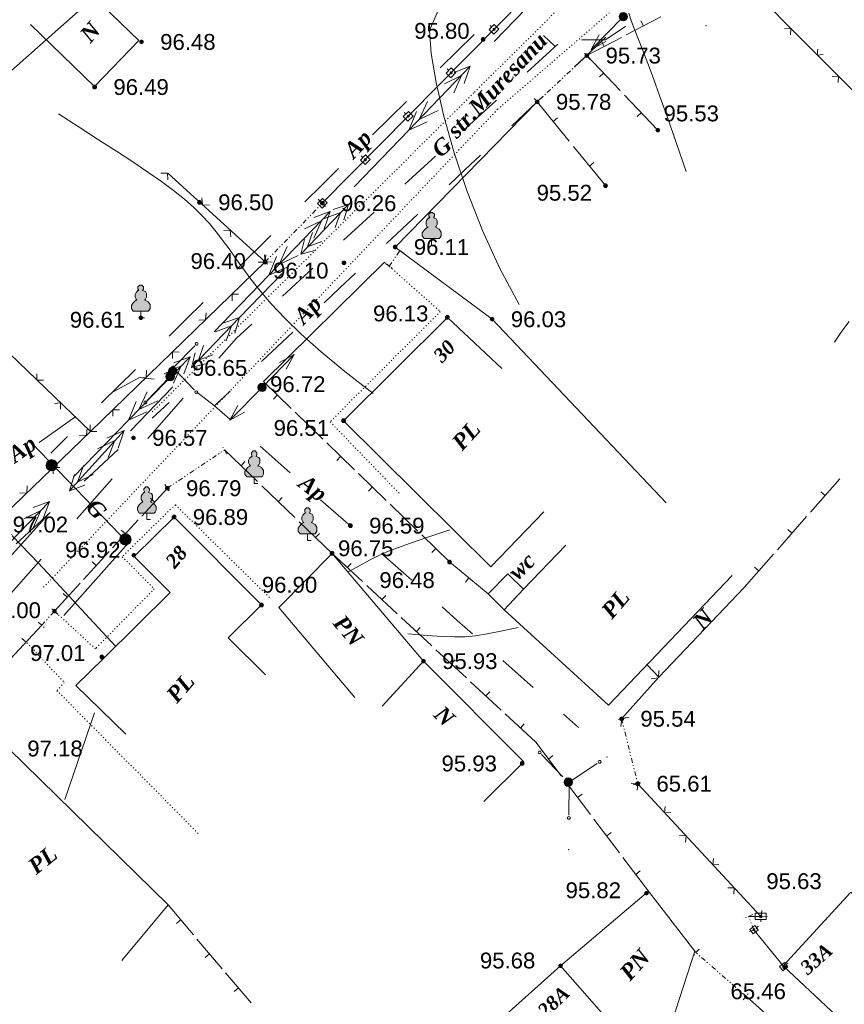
# Model space of a CAD drawing. Header units: millimetres. Extents: x 9396 to 25236, y 15106 to 31102.
# Tile 37 of 256: x 10038 to 10126, y 16152 to 16257. Entities that reach past the tile are written whole.
import ezdxf
from ezdxf.enums import TextEntityAlignment as Align

# ---------------------------------------------------------------- set-up
doc = ezdxf.new("R2010")
doc.units = ezdxf.units.MM
for name, pattern in [('DIVIDE', [1.25, 0.5, -0.25, 0, -0.25, 0, -0.25]), ('DOT', [0.25, 0, -0.25]), ('HIDDEN', [0.375, 0.25, -0.125])]:
    doc.linetypes.add(name, pattern=pattern)
for name, color, linetype, lineweight, true_color in [('1001010', 7, 'Continuous', 9, 0x000000), ('10010110', 7, 'Continuous', 20, 0xa25100), ('1060000', 7, 'Continuous', 9, 0x000000), ('1070000', 7, 'DOT', 9, 0x000000), ('2030012', 7, 'Continuous', 9, 0x000000), ('21100200', 7, 'HIDDEN', 0, 0x800080), ('3000105', 7, 'DIVIDE', 9, 0x000000), ('3000113', 7, 'Continuous', 9, 0x000000), ('3000130', 7, 'Continuous', 9, 0x000000), ('3000210', 7, 'Continuous', 9, 0x000000), ('3000220', 7, 'Continuous', 9, 0x000000), ('3000260', 7, 'Continuous', 9, 0x000000), ('4000210', 7, 'Continuous', 9, 0x000000), ('5010210', 7, 'Continuous', 20, 0x008000), ('6011210', 1, 'Continuous', 9, 0xff0000), ('6011300', 1, 'Continuous', 20, 0xff0000), ('8010110', 7, 'Continuous', 20, 0x0080ff), ('8010120', 7, 'Continuous', 20, 0x0080ff), ('8010200', 7, 'Continuous', 9, 0x000000), ('9010110', 7, 'Continuous', 9, 0x000000)]:
    doc.layers.add(name, color=color, linetype=linetype, lineweight=lineweight, true_color=true_color)
doc.layers.add('text', color=7, linetype='Continuous', lineweight=15)
doc.styles.add('10', font='timesbi.ttf', dxfattribs={"height": 0.001481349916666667})
doc.styles.add('2', font='timesbi.ttf', dxfattribs={"height": 0.001692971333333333})
doc.styles.add('3', font='timesbi.ttf', dxfattribs={"height": 0.001692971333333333})
doc.styles.add('9', font='timesbi.ttf', dxfattribs={"height": 0.001692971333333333})
doc.styles.add('F2', font='arial.ttf', dxfattribs={"height": 0.001692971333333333})

# ---------------------------------------------------------------- blocks, each defined once
blk = doc.blocks.new('SYMBOL21100200')
at = {"true_color": 0x800080}
h = blk.add_hatch(color=216, dxfattribs=at)
edge = h.paths.add_edge_path()
edge.add_arc((0, 0), 0.1, 0, 360)
at = {"color": 216, "linetype": 'Continuous', "lineweight": 0, "true_color": 0x800080}
blk.add_circle((0, 0), 0.1, dxfattribs=at)
blk = doc.blocks.new('SYMBOL4000210')
at = {"true_color": 0xffffff}
blk.add_hatch(color=7, dxfattribs=at).paths.add_polyline_path([(0.05, 1.75), (-0.05, 1.75), (-0.15, 1.65), (-0.15, 1.55), (-0.1, 1.45), (-0.15, 1.45), (-0.25, 1.35), (-0.3, 1.25), (-0.3, 1.1), (-0.25, 1), (-0.2, 0.95), (-0.3, 0.9), (-0.35, 0.85), (-0.4, 0.8), (-0.5, 0.65), (-0.5, 0.5), (-0.4, 0.35), (-0.3, 0.35), (-0.1, 0.35), (0, 0.35), (0.15, 0.35), (0.4, 0.35), (0.45, 0.4), (0.5, 0.5), (0.5, 0.7), (0.4, 0.85), (0.2, 0.95), (0.25, 1), (0.3, 1.1), (0.3, 1.3), (0.25, 1.4), (0.1, 1.45), (0.15, 1.55), (0.15, 1.65)])
at = {"color": 18, "linetype": 'Continuous', "lineweight": 0, "true_color": 0x000000, "flags": 128}
blk.add_lwpolyline([(0.05, 1.75), (-0.05, 1.75), (-0.15, 1.65), (-0.15, 1.55), (-0.1, 1.45), (-0.15, 1.45), (-0.25, 1.35), (-0.3, 1.25), (-0.3, 1.1), (-0.25, 1), (-0.2, 0.95), (-0.3, 0.9), (-0.35, 0.85), (-0.4, 0.8), (-0.5, 0.65), (-0.5, 0.5), (-0.4, 0.35), (-0.3, 0.35), (-0.1, 0.35), (0, 0.35), (0.15, 0.35), (0.4, 0.35), (0.45, 0.4), (0.5, 0.5), (0.5, 0.7), (0.4, 0.85), (0.2, 0.95), (0.25, 1), (0.3, 1.1), (0.3, 1.3), (0.25, 1.4), (0.1, 1.45), (0.15, 1.55), (0.15, 1.65), (0.05, 1.75)], close=True, dxfattribs=at)
blk.add_lwpolyline([(0, 0.35), (0, 0), (0.2, 0)], dxfattribs=at)
blk = doc.blocks.new('SYMBOL2030012')
at = {"true_color": 0xffffff}
h = blk.add_hatch(color=7, dxfattribs=at)
edge = h.paths.add_edge_path()
edge.add_arc((0, 0), 0.225, 0, 360)
at = {"true_color": 0x000000}
h = blk.add_hatch(color=18, dxfattribs=at)
edge = h.paths.add_edge_path()
edge.add_arc((0, 0), 0.05, 0, 360)
at = {"color": 18, "linetype": 'Continuous', "lineweight": 0, "true_color": 0x000000}
for radius in [0.225, 0.05]:
    blk.add_circle((0, 0), radius, dxfattribs=at)
blk = doc.blocks.new('SYMBOL8010200')
at = {"true_color": 0x000000}
h = blk.add_hatch(color=18, dxfattribs=at)
edge = h.paths.add_edge_path()
edge.add_arc((0, 0), 0.3, 0, 360)
at = {"color": 18, "linetype": 'Continuous', "lineweight": 0, "true_color": 0x000000}
blk.add_circle((0, 0), 0.3, dxfattribs=at)

msp = doc.modelspace()

# ---------------------------------------------------------------- linework, layer by layer
at = {"layer": '1001010', "color": 253}
for p, q in [((10039.34558686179, 16256.36696481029, 13.59878397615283), (10046.1872119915, 16249.7612577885, 13.59878397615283)), ((10088.53798898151, 16198.41745991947), (10094.19289335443, 16204.30004716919)), ((10114.33768898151, 16197.48203991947), (10101.09799098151, 16183.61745991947)), ((10088.25798898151, 16195.53745991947), (10089.96684298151, 16193.82339991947)), ((10092.01646498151, 16196.04373991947), (10089.96684298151, 16193.82339991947)), ((10065.87798098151, 16194.05745991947, 118.2775), (10074.0067587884, 16184.45317536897)), ((10101.09799098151, 16183.61745991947), (10089.96684298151, 16193.82339991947)), ((10081.33797898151, 16188.33745991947), (10076.93619298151, 16183.52117991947)), ((10092.05797898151, 16177.57745991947), (10081.33797898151, 16188.33745991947)), ((10044.18918298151, 16185.74829991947), (10049.54788498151, 16180.53675991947)), ((10092.05797898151, 16177.57745991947), (10087.78411898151, 16173.31817991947)), ((10054.05797698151, 16162.27745991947), (10049.10872298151, 16156.33749991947)), ((10095.99797098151, 16155.77745991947), (10075.23798698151, 16137.25745991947)), ((10095.99797098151, 16155.77745991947), (10105.71797698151, 16144.73745991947))]:
    msp.add_line(p, q, dxfattribs=at)
for points in [[(10046.1872119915, 16249.7612577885, 13.59878397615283), (10050.93689071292, 16254.68056789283, 0), (10044.09526558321, 16261.28627491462, 0)], [(10089.71887898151, 16219.59851991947, 0), (10083.89797098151, 16225.07745991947, 0), (10072.81797298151, 16214.03745991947, 0), (10088.53798898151, 16198.41745991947, 0)], [(10064.45121698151, 16186.85639991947, 0), (10060.49114698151, 16190.81325991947, 0), (10064.03797698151, 16194.33745991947, 0), (10054.69797498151, 16203.73745991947, 0), (10050.45137098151, 16199.51407991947, 0), (10054.27620098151, 16195.68805991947, 0), (10047.19112098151, 16188.63747991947, 0), (10044.18918298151, 16185.74829991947, 0)], [(10096.56773271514, 16200.73778812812, 0), (10092.01646498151, 16196.04373991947, 0), (10090.36490298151, 16197.67307991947, 0), (10088.25798898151, 16195.53745991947, 0)], [(10081.33797898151, 16188.33745991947, 0), (10071.57797498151, 16199.85745991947, 0), (10065.87797698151, 16194.05745991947, 0)], [(10092.01646498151, 16196.04373991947, 0), (10090.36490298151, 16197.67307991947, 0), (10088.25798898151, 16195.53745991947, 0)], [(10115.61908698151, 16196.21787991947, 0), (10106.50333698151, 16186.61349991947, 0), (10105.24652498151, 16187.93641991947, 0)], [(10054.05797698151, 16162.27745991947, 0), (10037.01799098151, 16178.99745991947, 0), (10025.85797698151, 16167.55745991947, 0), (10033.75955698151, 16159.86887991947, 0)], [(10131.15797898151, 16145.07745991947, 0), (10119.77797098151, 16155.75745991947, 0), (10126.99799098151, 16163.65745991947, 0), (10130.41510298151, 16160.65125991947, 0), (10135.09797098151, 16165.95745991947, 0), (10143.54506698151, 16158.20385991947, 0)], [(10110.45797898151, 16157.17745991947, 0), (10105.39797898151, 16163.73745991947, 0), (10095.99797098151, 16155.77745991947, 0)], [(10105.71797698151, 16144.73745991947, 0), (10107.93303536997, 16149.84837325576, 0), (10110.33684650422, 16157.3345012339, 0)]]:
    msp.add_polyline3d(points, dxfattribs=at)
at = {"layer": '10010110'}
msp.add_line((10081.97790698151, 16255.73803991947), (10084.65982298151, 16261.91919991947), dxfattribs=at)
for points in [[(10109.39655298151, 16240.67963991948, 0), (10108.33782762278, 16243.78006562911, 0), (10107.41209873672, 16246.43394559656, 0), (10106.60657535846, 16248.69145907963, 0), (10105.90846652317, 16250.60278533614, 0), (10105.30498126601, 16252.2181036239, 0), (10104.78332862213, 16253.58759320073, 0), (10104.33071762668, 16254.76143332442, 0), (10103.93435731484, 16255.78980325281, 0), (10103.58320081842, 16256.71873270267, 0), (10103.27317765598, 16257.57765322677, 0)], [(10081.97790698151, 16255.73803991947, 0), (10082.18486277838, 16253.27425027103, 0), (10082.70784073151, 16250.17808148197, 0), (10083.53062368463, 16246.59478628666, 0), (10084.63699448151, 16242.66961741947, 0), (10086.01073596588, 16238.54782761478, 0), (10087.63563098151, 16234.37466960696, 0), (10089.49546237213, 16230.2953961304, 0), (10091.5740129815, 16226.45525991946, 0)], [(10075.96278698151, 16216.92571991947, 0), (10072.94606610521, 16219.28018876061, 0), (10070.40650647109, 16221.39627439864, 0), (10068.28799082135, 16223.29608550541, 0), (10066.53440189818, 16225.00173075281, 0), (10065.08962244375, 16226.5353188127, 0), (10063.89753520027, 16227.91895835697, 0), (10062.90202290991, 16229.17475805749, 0), (10062.04696831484, 16230.32482658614, 0), (10061.28068421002, 16231.39000222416, 0), (10060.5692036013, 16232.38604169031, 0), (10059.88298954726, 16233.3274313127, 0), (10059.19250510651, 16234.22865741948, 0), (10058.46821333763, 16235.10420633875, 0), (10057.68057729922, 16235.96856439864, 0), (10056.80006004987, 16236.83621792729, 0), (10055.79712464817, 16237.72165325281, 0), (10054.64719720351, 16238.63866779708, 0), (10053.34555602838, 16239.59830335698, 0), (10051.89244248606, 16240.61091282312, 0), (10050.28809793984, 16241.68684908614, 0), (10048.53276375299, 16242.83646503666, 0), (10046.6266812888, 16244.07011356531, 0), (10044.57009191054, 16245.3981475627, 0), (10042.3632369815, 16246.83091991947, 0)], [(10126.8304782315, 16224.62773296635, 0), (10126.05735407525, 16223.61282662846, 0), (10125.2700029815, 16222.41853991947, 0)], [(10048.44383898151, 16189.92673991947, 0), (10045.2392884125, 16193.39986767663, 0), (10042.52535967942, 16196.32456510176, 0), (10040.23462099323, 16198.77268092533, 0), (10038.29964056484, 16200.8160638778, 0), (10036.6529866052, 16202.52656268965, 0)], [(10084.16364298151, 16202.36939991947, 0), (10081.79834303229, 16201.57879984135, 0), (10079.97566088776, 16200.95883554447, 0), (10078.5684681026, 16200.4567684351, 0), (10077.44963623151, 16200.01985991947, 0), (10076.49203682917, 16199.59537140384, 0), (10075.56854145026, 16199.13056429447, 0), (10074.55202164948, 16198.57269999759, 0), (10073.31534898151, 16197.86903991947, 0)], [(10091.4787912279, 16191.91695621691, 0), (10089.61892715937, 16191.52603683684, 0), (10088.14541467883, 16191.23865426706, 0), (10086.91980828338, 16191.04702472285, 0), (10085.80366247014, 16190.94336441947, 0), (10084.65853173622, 16190.91988957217, 0), (10083.34597057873, 16190.96881639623, 0), (10081.72753349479, 16191.08236110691, 0), (10079.66477498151, 16191.25273991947, 0)]]:
    msp.add_polyline3d(points, dxfattribs=at)
at = {"layer": '1060000', "color": 253}
msp.add_line((10046.19839498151, 16182.79573991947), (10043.02329098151, 16173.53557991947), dxfattribs=at)
at = {"layer": '1070000', "color": 253}
for p, q in [((10052.37444332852, 16214.96856548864), (10086.81063679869, 16249.15878614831)), ((10089.27008098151, 16247.31829991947), (10040.70904110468, 16196.18272294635)), ((10047.37691498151, 16179.94205991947), (10057.42283098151, 16169.74241991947))]:
    msp.add_line(p, q, dxfattribs=at)
for points in [[(10086.81063679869, 16249.15878614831, 0), (10116.00391000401, 16278.1435359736, 0), (10117.21589984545, 16284.35498391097, 0), (10115.39791508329, 16290.1119356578, 0)], [(10089.27008098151, 16247.31829991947, 0), (10095.0520467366, 16252.31325809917, 0), (10103.73251285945, 16259.81218962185, 0), (10110.01685460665, 16263.67379942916, 0)], [(10077.19333298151, 16230.98353991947, 0), (10083.14642298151, 16225.69185991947, 0), (10071.37249298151, 16213.91791991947, 0), (10078.78083898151, 16206.24499991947, 0)], [(10064.89021698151, 16195.13249991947, 0), (10054.83604498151, 16205.05437991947, 0), (10049.14750098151, 16199.49811991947, 0), (10052.58708098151, 16196.05853991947, 0), (10046.30325098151, 16189.65065991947, 0), (10041.91797898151, 16193.67745991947, 0)], [(10038.98161498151, 16190.29127991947, 0), (10042.97478298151, 16186.05189991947, 0), (10042.17785698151, 16185.17905991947, 0), (10047.37691498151, 16179.94205991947, 0)]]:
    msp.add_polyline3d(points, dxfattribs=at)
at = {"layer": '3000105', "color": 253}
for p, q in [((10093.49798698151, 16248.11745991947), (10098.79799098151, 16253.05745991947)), ((10099.13890401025, 16252.69170275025), (10098.38889534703, 16253.49636852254)), ((10093.15707395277, 16248.48321708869), (10093.90708261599, 16247.6785513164)), ((10064.43799298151, 16230.99745991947), (10070.53798298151, 16237.27745991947)), ((10070.8966392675, 16236.92908416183), (10070.10759543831, 16237.69551082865)), ((10077.6919230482, 16230.54034502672), (10078.82885433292, 16232.21677512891)), ((10079.24266632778, 16231.93613366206), (10078.3322799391, 16232.55354488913)), ((10064.07933669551, 16231.34583567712), (10064.8683805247, 16230.5794090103)), ((10077.27811105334, 16230.82098649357), (10078.18849744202, 16230.2035752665)), ((10053.97798298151, 16206.81745991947), (10060.09798498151, 16210.91745991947)), ((10060.37627412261, 16210.50206233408), (10059.76403801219, 16211.41593702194)), ((10053.69969384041, 16207.23285750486), (10054.31192995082, 16206.318982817)), ((10042.29073272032, 16193.34421128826), (10041.47067449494, 16194.07735827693)), ((10040.56509698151, 16192.16419991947), (10041.91797898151, 16193.67745991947)), ((10040.1923432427, 16192.49744855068), (10041.01240146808, 16191.76430156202)), ((10103.00330626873, 16182.29773930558), (10101.93560823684, 16182.03312465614)), ((10102.51798898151, 16182.17745991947), (10104.23797498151, 16175.23745991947)), ((10103.75265769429, 16175.11718053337), (10104.82035572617, 16175.3817951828)), ((10116.54152713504, 16161.24488141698), (10115.52172999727, 16160.83255412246)), ((10116.65675498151, 16159.62599991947), (10116.07798298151, 16161.05745991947)), ((10116.19321082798, 16159.43857842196), (10117.21300796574, 16159.85090571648)), ((10110.78603306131, 16157.55479335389), (10110.06431408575, 16156.72465979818)), ((10115.81799098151, 16152.51745991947), (10110.45797898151, 16157.17745991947)), ((10115.48993690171, 16152.14012648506), (10116.21165587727, 16152.97026004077))]:
    msp.add_line(p, q, dxfattribs=at)
at = {"layer": '3000113', "color": 253}
for p, q in [((10093.49798698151, 16248.11745991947), (10078.31798698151, 16232.59745991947)), ((10077.19333298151, 16230.98353991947), (10064.23798498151, 16218.21745991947))]:
    msp.add_line(p, q, dxfattribs=at)
at = {"layer": '3000130', "color": 253}
for p, q in [((10070.53798298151, 16237.27745991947), (10093.47797698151, 16260.51745991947)), ((10088.46088953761, 16256.28672905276), (10088.63088953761, 16256.10672905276)), ((10083.87088953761, 16251.63672905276), (10084.05088953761, 16251.46672905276)), ((10079.28088953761, 16246.98672905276), (10079.46088953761, 16246.81672905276)), ((10074.70088953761, 16242.34672905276), (10074.87088953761, 16242.16672905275)), ((10070.11088953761, 16237.69672905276), (10070.29088953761, 16237.52672905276)), ((10117.37798898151, 16161.05745991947), (10116.07798298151, 16161.05745991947)), ((10117.38088953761, 16160.45672905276), (10117.38088953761, 16160.70672905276)), ((10116.65675498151, 16159.62599991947), (10119.77797098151, 16155.75745991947)), ((10117.12088953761, 16160.00672905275), (10116.93088953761, 16159.84672905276)), ((10120.30088953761, 16156.06672905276), (10120.11088953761, 16155.90672905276))]:
    msp.add_line(p, q, dxfattribs=at)
for points in [[(10088.86088953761, 16255.34672905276, 0), (10089.40088953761, 16255.88672905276, 0), (10088.90088953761, 16256.37672905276, 0), (10088.37088953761, 16255.83672905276, 0), (10088.86088953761, 16255.34672905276, 0)], [(10088.88088953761, 16255.75672905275, 0), (10088.93088953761, 16255.77672905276, 0), (10088.97088953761, 16255.80672905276, 0), (10088.99088953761, 16255.86672905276, 0), (10088.97088953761, 16255.91672905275, 0), (10088.93088953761, 16255.95672905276, 0), (10088.88088953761, 16255.96672905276, 0), (10088.83088953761, 16255.95672905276, 0), (10088.79088953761, 16255.91672905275, 0), (10088.78088953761, 16255.86672905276, 0), (10088.79088953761, 16255.80672905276, 0), (10088.83088953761, 16255.77672905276, 0), (10088.88088953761, 16255.75672905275, 0)], [(10084.28088953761, 16250.69672905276, 0), (10084.81088953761, 16251.23672905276, 0), (10084.31088953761, 16251.73672905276, 0), (10083.78088953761, 16251.18672905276, 0), (10084.28088953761, 16250.69672905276, 0)], [(10084.30088953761, 16251.10672905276, 0), (10084.35088953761, 16251.12672905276, 0), (10084.39088953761, 16251.16672905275, 0), (10084.40088953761, 16251.21672905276, 0), (10084.39088953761, 16251.26672905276, 0), (10084.35088953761, 16251.30672905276, 0), (10084.30088953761, 16251.31672905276, 0), (10084.24088953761, 16251.30672905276, 0), (10084.21088953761, 16251.26672905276, 0), (10084.19088953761, 16251.21672905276, 0), (10084.21088953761, 16251.16672905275, 0), (10084.24088953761, 16251.12672905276, 0), (10084.30088953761, 16251.10672905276, 0)], [(10079.69088953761, 16246.05672905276, 0), (10080.23088953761, 16246.59672905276, 0), (10079.73088953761, 16247.08672905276, 0), (10079.19088953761, 16246.54672905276, 0), (10079.69088953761, 16246.05672905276, 0)], [(10079.71088953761, 16246.46672905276, 0), (10079.76088953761, 16246.47672905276, 0), (10079.80088953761, 16246.51672905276, 0), (10079.81088953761, 16246.56672905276, 0), (10079.80088953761, 16246.62672905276, 0), (10079.76088953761, 16246.65672905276, 0), (10079.71088953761, 16246.67672905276, 0), (10079.66088953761, 16246.65672905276, 0), (10079.62088953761, 16246.62672905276, 0), (10079.61088953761, 16246.56672905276, 0), (10079.62088953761, 16246.51672905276, 0), (10079.66088953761, 16246.47672905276, 0), (10079.71088953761, 16246.46672905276, 0)], [(10075.10088953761, 16241.40672905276, 0), (10075.64088953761, 16241.94672905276, 0), (10075.14088953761, 16242.43672905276, 0), (10074.61088953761, 16241.89672905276, 0), (10075.10088953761, 16241.40672905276, 0)], [(10075.12088953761, 16241.81672905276, 0), (10075.18088953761, 16241.83672905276, 0), (10075.21088953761, 16241.86672905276, 0), (10075.23088953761, 16241.92672905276, 0), (10075.21088953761, 16241.97672905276, 0), (10075.18088953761, 16242.01672905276, 0), (10075.12088953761, 16242.02672905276, 0), (10075.07088953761, 16242.01672905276, 0), (10075.03088953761, 16241.97672905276, 0), (10075.02088953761, 16241.92672905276, 0), (10075.03088953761, 16241.86672905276, 0), (10075.07088953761, 16241.83672905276, 0), (10075.12088953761, 16241.81672905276, 0)], [(10070.52088953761, 16236.75672905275, 0), (10071.05088953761, 16237.30672905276, 0), (10070.56088953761, 16237.79672905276, 0), (10070.02088953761, 16237.25672905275, 0), (10070.52088953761, 16236.75672905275, 0)], [(10070.54088953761, 16237.17672905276, 0), (10070.59088953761, 16237.18672905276, 0), (10070.63088953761, 16237.22672905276, 0), (10070.64088953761, 16237.27672905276, 0), (10070.63088953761, 16237.32672905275, 0), (10070.59088953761, 16237.36672905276, 0), (10070.54088953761, 16237.38672905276, 0), (10070.48088953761, 16237.36672905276, 0), (10070.45088953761, 16237.32672905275, 0), (10070.43088953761, 16237.27672905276, 0), (10070.45088953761, 16237.22672905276, 0), (10070.48088953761, 16237.18672905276, 0), (10070.54088953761, 16237.17672905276, 0)], [(10117.95088953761, 16161.40672905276, 0), (10116.80088953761, 16161.40672905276, 0), (10116.80088953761, 16160.70672905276, 0), (10117.95088953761, 16160.70672905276, 0), (10117.95088953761, 16161.40672905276, 0)], [(10117.38088953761, 16160.91672905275, 0), (10117.45088953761, 16160.93672905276, 0), (10117.50088953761, 16160.98672905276, 0), (10117.51088953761, 16161.05672905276, 0), (10117.50088953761, 16161.12672905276, 0), (10117.45088953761, 16161.17672905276, 0), (10117.38088953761, 16161.19672905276, 0), (10117.31088953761, 16161.17672905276, 0), (10117.26088953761, 16161.12672905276, 0), (10117.24088953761, 16161.05672905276, 0), (10117.26088953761, 16160.98672905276, 0), (10117.31088953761, 16160.93672905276, 0), (10117.38088953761, 16160.91672905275, 0)], [(10116.20088953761, 16159.63672905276, 0), (10116.57088953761, 16159.17672905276, 0), (10117.12088953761, 16159.61672905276, 0), (10116.74088953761, 16160.07672905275, 0), (10116.20088953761, 16159.63672905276, 0)], [(10116.66088953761, 16159.53672905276, 0), (10116.70088953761, 16159.54672905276, 0), (10116.74088953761, 16159.57672905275, 0), (10116.75088953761, 16159.62672905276, 0), (10116.74088953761, 16159.67672905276, 0), (10116.70088953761, 16159.70672905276, 0), (10116.66088953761, 16159.71672905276, 0), (10116.61088953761, 16159.70672905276, 0), (10116.58088953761, 16159.67672905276, 0), (10116.56088953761, 16159.62672905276, 0), (10116.58088953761, 16159.57672905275, 0), (10116.61088953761, 16159.54672905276, 0), (10116.66088953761, 16159.53672905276, 0)], [(10119.37088953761, 16155.69672905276, 0), (10119.75088953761, 16155.23672905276, 0), (10120.29088953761, 16155.67672905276, 0), (10119.92088953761, 16156.13672905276, 0), (10119.37088953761, 16155.69672905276, 0)], [(10119.83088953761, 16155.59672905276, 0), (10119.88088953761, 16155.60672905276, 0), (10119.91088953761, 16155.63672905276, 0), (10119.93088953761, 16155.68672905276, 0), (10119.91088953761, 16155.73672905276, 0), (10119.88088953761, 16155.76672905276, 0), (10119.83088953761, 16155.77672905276, 0), (10119.79088953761, 16155.76672905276, 0), (10119.75088953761, 16155.73672905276, 0), (10119.74088953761, 16155.68672905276, 0), (10119.75088953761, 16155.63672905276, 0), (10119.79088953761, 16155.60672905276, 0), (10119.83088953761, 16155.59672905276, 0)]]:
    msp.add_polyline3d(points, close=True, dxfattribs=at)
at = {"layer": '3000210', "color": 253}
for p, q in [((10078.31798698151, 16232.59745991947), (10088.67799098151, 16224.87745991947)), ((10088.67799098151, 16224.87745991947), (10107.26548698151, 16205.26275991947))]:
    msp.add_line(p, q, dxfattribs=at)
at = {"layer": '3000220', "color": 253}
for p, q in [((10118.01088953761, 16258.60672905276), (10120.58088953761, 16255.94672905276)), ((10102.99088953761, 16255.26672905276), (10106.69088953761, 16257.21672905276)), ((10104.84088953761, 16256.24672905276), (10104.56088953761, 16256.77672905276)), ((10098.80088953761, 16253.05672905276), (10102.49088953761, 16255.00672905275)), ((10100.64088953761, 16254.02672905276), (10100.36088953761, 16254.55672905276)), ((10102.35088953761, 16249.32672905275), (10098.80088953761, 16253.05672905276)), ((10100.57088953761, 16251.18672905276), (10100.14088953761, 16250.77672905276)), ((10106.38088953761, 16245.07672905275), (10102.83088953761, 16248.81672905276)), ((10093.50088953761, 16248.11672905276), (10096.91088953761, 16243.92672905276)), ((10104.60088953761, 16246.94672905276), (10104.17088953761, 16246.53672905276)), ((10095.21088953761, 16246.01672905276), (10095.67088953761, 16246.39672905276)), ((10097.38088953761, 16243.34672905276), (10100.80088953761, 16239.15672905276)), ((10099.09088953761, 16241.25672905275), (10099.55088953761, 16241.63672905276)), ((10067.22088953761, 16215.33672905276), (10064.24088953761, 16218.21672905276)), ((10065.73088953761, 16216.77672905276), (10065.31088953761, 16216.34672905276)), ((10070.60088953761, 16212.05672905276), (10067.62088953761, 16214.93672905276)), ((10069.11088953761, 16213.49672905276), (10068.69088953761, 16213.06672905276)), ((10060.10088953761, 16210.91672905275), (10063.60088953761, 16207.53672905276)), ((10073.98088953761, 16208.77672905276), (10071.01088953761, 16211.65672905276)), ((10072.49088953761, 16210.21672905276), (10072.08088953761, 16209.78672905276)), ((10061.85088953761, 16209.22672905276), (10062.27088953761, 16209.65672905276)), ((10077.37088953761, 16205.49672905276), (10074.39088953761, 16208.37672905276)), ((10122.70088953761, 16204.26672905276), (10125.82088953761, 16207.80672905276)), ((10051.24088953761, 16203.83672905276), (10053.98088953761, 16206.81672905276)), ((10064.08088953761, 16207.07672905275), (10067.59088953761, 16203.69672905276)), ((10075.88088953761, 16206.93672905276), (10075.46088953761, 16206.50672905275)), ((10052.61088953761, 16205.32672905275), (10052.17088953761, 16205.73672905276)), ((10065.84088953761, 16205.38672905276), (10066.25088953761, 16205.81672905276)), ((10124.26088953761, 16206.03672905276), (10123.81088953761, 16206.43672905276)), ((10080.75088953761, 16202.21672905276), (10077.77088953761, 16205.10672905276)), ((10079.26088953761, 16203.65672905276), (10078.85088953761, 16203.22672905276)), ((10119.16088953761, 16200.24672905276), (10122.28088953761, 16203.78672905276)), ((10048.13088953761, 16200.44672905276), (10050.87088953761, 16203.42672905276)), ((10068.07088953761, 16203.23672905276), (10071.58088953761, 16199.85672905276)), ((10049.50088953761, 16201.93672905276), (10049.06088953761, 16202.34672905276)), ((10069.82088953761, 16201.54672905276), (10070.24088953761, 16201.97672905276)), ((10084.14088953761, 16198.93672905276), (10081.16088953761, 16201.82672905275)), ((10120.72088953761, 16202.01672905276), (10120.27088953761, 16202.40672905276)), ((10082.65088953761, 16200.37672905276), (10082.23088953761, 16199.94672905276)), ((10045.03088953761, 16197.06672905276), (10047.76088953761, 16200.04672905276)), ((10071.58088953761, 16199.85672905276), (10074.83088953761, 16196.83672905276)), ((10115.62088953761, 16196.21672905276), (10118.73088953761, 16199.75672905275)), ((10046.39088953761, 16198.55672905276), (10045.95088953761, 16198.95672905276)), ((10073.21088953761, 16198.34672905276), (10073.61088953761, 16198.78672905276)), ((10088.26088953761, 16195.53672905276), (10084.14088953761, 16198.93672905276)), ((10117.18088953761, 16197.98672905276), (10116.73088953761, 16198.38672905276)), ((10086.20088953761, 16197.23672905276), (10085.82088953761, 16196.77672905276)), ((10041.92088953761, 16193.67672905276), (10044.65088953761, 16196.65672905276)), ((10075.28088953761, 16196.42672905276), (10078.53088953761, 16193.40672905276)), ((10043.28088953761, 16195.16672905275), (10042.84088953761, 16195.57672905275)), ((10076.91088953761, 16194.91672905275), (10077.31088953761, 16195.35672905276)), ((10078.98088953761, 16192.99672905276), (10082.24088953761, 16189.97672905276)), ((10037.19088953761, 16188.55672905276), (10040.56088953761, 16192.16672905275)), ((10080.61088953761, 16191.48672905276), (10081.01088953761, 16191.92672905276)), ((10038.88088953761, 16190.35672905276), (10038.44088953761, 16190.76672905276)), ((10082.68088953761, 16189.55672905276), (10085.94088953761, 16186.53672905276)), ((10084.31088953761, 16188.04672905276), (10084.72088953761, 16188.48672905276)), ((10086.38088953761, 16186.12672905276), (10089.64088953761, 16183.10672905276)), ((10088.01088953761, 16184.61672905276), (10088.42088953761, 16185.05672905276)), ((10090.08088953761, 16182.69672905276), (10093.34088953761, 16179.67672905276)), ((10091.71088953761, 16181.18672905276), (10092.12088953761, 16181.62672905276)), ((10093.34088953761, 16179.67672905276), (10096.07088953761, 16176.06672905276)), ((10094.70088953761, 16177.86672905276), (10095.18088953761, 16178.23672905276)), ((10096.45088953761, 16175.56672905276), (10099.18088953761, 16171.95672905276)), ((10097.81088953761, 16173.75672905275), (10098.29088953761, 16174.12672905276)), ((10099.55088953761, 16171.45672905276), (10102.29088953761, 16167.84672905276)), ((10100.92088953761, 16169.65672905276), (10101.40088953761, 16170.01672905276)), ((10102.66088953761, 16167.35672905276), (10105.40088953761, 16163.73672905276)), ((10104.03088953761, 16165.54672905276), (10104.51088953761, 16165.90672905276)), ((10056.77088953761, 16159.07672905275), (10054.06088953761, 16162.27672905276)), ((10055.41088953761, 16160.67672905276), (10054.95088953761, 16160.28672905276)), ((10059.84088953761, 16155.43672905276), (10057.14088953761, 16158.63672905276)), ((10058.49088953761, 16157.03672905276), (10058.03088953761, 16156.65672905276)), ((10062.92088953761, 16151.80672905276), (10060.21088953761, 16155.00672905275)), ((10061.57088953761, 16153.40672905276), (10061.11088953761, 16153.01672905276)), ((10115.82088953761, 16152.51672905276), (10119.52088953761, 16149.21672905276))]:
    msp.add_line(p, q, dxfattribs=at)
at = {"layer": '3000260', "color": 253}
for p, q in [((10120.58497098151, 16255.94531991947), (10138.65798098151, 16237.87745991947)), ((10064.43799298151, 16230.99745991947), (10054.04231498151, 16240.47339991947)), ((10102.51798898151, 16182.17745991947), (10106.50333698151, 16186.61349991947)), ((10104.23797498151, 16175.23745991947), (10117.37798898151, 16161.05745991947))]:
    msp.add_line(p, q, dxfattribs=at)
for points in [[(10119.91088953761, 16255.90672905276, 0), (10120.59088953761, 16255.93672905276, 0), (10120.55088953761, 16255.27672905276, 0)], [(10123.48088953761, 16253.75672905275, 0), (10123.42088953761, 16253.10672905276, 0), (10124.06088953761, 16253.17672905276, 0)], [(10125.00088953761, 16250.81672905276, 0), (10125.68088953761, 16250.84672905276, 0), (10125.64088953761, 16250.18672905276, 0)], [(10054.05088953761, 16239.78672905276, 0), (10054.01088953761, 16240.50672905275, 0), (10053.30088953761, 16240.47672905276, 0)], [(10058.49088953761, 16237.08672905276, 0), (10057.73088953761, 16237.10672905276, 0), (10057.66088953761, 16237.85672905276, 0)], [(10045.75798098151, 16212.87745991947, 0), (10021.77798298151, 16235.95745991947, 0), (10019.47798298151, 16234.57745991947, 0)], [(10060.75088953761, 16233.67672905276, 0), (10060.70088953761, 16234.39672905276, 0), (10060.00088953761, 16234.36672905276, 0)], [(10064.43799298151, 16230.99745991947, 0), (10045.75798098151, 16212.87745991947, 0), (10035.45799298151, 16202.93745991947, 0)], [(10064.49088953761, 16231.74672905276, 0), (10064.43088953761, 16230.98672905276, 0), (10063.69088953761, 16230.96672905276, 0)], [(10065.19088953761, 16230.98672905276, 0), (10064.43088953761, 16231.00672905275, 0), (10064.36088953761, 16231.74672905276, 0)], [(10061.60088953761, 16227.55672905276, 0), (10060.89088953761, 16227.55672905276, 0), (10060.89088953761, 16226.85672905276, 0)], [(10058.12088953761, 16225.56672905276, 0), (10058.07088953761, 16224.81672905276, 0), (10057.33088953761, 16224.79672905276, 0)], [(10055.24088953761, 16221.37672905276, 0), (10054.53088953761, 16221.38672905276, 0), (10054.52088953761, 16220.68672905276, 0)], [(10051.76088953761, 16219.39672905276, 0), (10051.70088953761, 16218.64672905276, 0), (10050.96088953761, 16218.62672905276, 0)], [(10040.76088953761, 16218.37672905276, 0), (10040.05088953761, 16218.36672905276, 0), (10040.05088953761, 16219.05672905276, 0)], [(10042.56088953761, 16215.25672905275, 0), (10042.58088953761, 16215.93672905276, 0), (10041.92088953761, 16215.87672905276, 0)], [(10048.88088953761, 16215.20672905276, 0), (10048.16088953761, 16215.20672905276, 0), (10048.16088953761, 16214.51672905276, 0)], [(10045.40088953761, 16213.22672905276, 0), (10045.34088953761, 16212.47672905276, 0), (10044.60088953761, 16212.45672905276, 0)], [(10046.46088953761, 16212.89672905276, 0), (10045.75088953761, 16212.88672905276, 0), (10045.75088953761, 16213.57672905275, 0)], [(10042.50088953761, 16209.04672905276, 0), (10041.79088953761, 16209.04672905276, 0), (10041.79088953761, 16208.34672905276, 0)], [(10039.02088953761, 16207.06672905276, 0), (10038.96088953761, 16206.31672905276, 0), (10038.22088953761, 16206.29672905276, 0)], [(10105.68088953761, 16186.44672905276, 0), (10106.46088953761, 16186.56672905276, 0), (10106.48088953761, 16187.33672905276, 0)], [(10102.45088953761, 16181.34672905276, 0), (10102.53088953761, 16182.18672905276, 0), (10103.33088953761, 16182.33672905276, 0)], [(10103.55088953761, 16175.24672905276, 0), (10104.24088953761, 16175.22672905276, 0), (10104.19088953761, 16174.54672905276, 0)], [(10107.18088953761, 16172.79672905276, 0), (10107.11088953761, 16172.13672905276, 0), (10107.76088953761, 16172.16672905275, 0)], [(10108.70088953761, 16169.68672905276, 0), (10109.40088953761, 16169.66672905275, 0), (10109.35088953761, 16168.98672905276, 0)], [(10112.33088953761, 16167.23672905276, 0), (10112.26088953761, 16166.57672905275, 0), (10112.91088953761, 16166.60672905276, 0)], [(10113.86088953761, 16164.11672905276, 0), (10114.55088953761, 16164.10672905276, 0), (10114.50088953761, 16163.42672905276, 0)], [(10117.49088953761, 16161.67672905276, 0), (10117.42088953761, 16161.01672905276, 0), (10118.07088953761, 16161.04672905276, 0)]]:
    msp.add_polyline3d(points, dxfattribs=at)
at = {"layer": '5010210'}
for p, q in [((10102.96088953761, 16256.20672905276), (10100.79088953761, 16254.73672905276)), ((10086.76088953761, 16255.31672905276), (10084.95088953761, 16253.52672905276)), ((10100.79088953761, 16254.73672905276), (10098.24088953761, 16254.73672905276)), ((10099.16088953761, 16253.43672905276), (10100.83088953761, 16255.01672905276)), ((10084.95088953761, 16253.52672905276), (10083.14088953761, 16251.73672905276)), ((10097.48088953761, 16251.86672905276), (10099.16088953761, 16253.43672905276)), ((10075.90088953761, 16244.57672905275), (10079.52088953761, 16248.15672905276)), ((10094.14088953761, 16248.71672905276), (10090.79088953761, 16245.55672905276)), ((10085.78088953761, 16240.83672905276), (10087.45088953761, 16242.40672905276)), ((10072.28088953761, 16240.99672905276), (10070.47088953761, 16239.20672905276)), ((10084.10088953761, 16239.25672905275), (10085.78088953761, 16240.83672905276)), ((10070.47088953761, 16239.20672905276), (10068.66088953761, 16237.41672905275)), ((10080.76088953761, 16236.10672905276), (10077.41088953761, 16232.95672905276)), ((10061.42088953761, 16230.24672905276), (10065.04088953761, 16233.83672905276)), ((10072.40088953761, 16228.22672905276), (10074.07088953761, 16229.79672905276)), ((10070.72088953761, 16226.64672905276), (10072.40088953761, 16228.22672905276)), ((10057.81088953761, 16226.66672905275), (10056.00088953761, 16224.87672905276)), ((10056.00088953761, 16224.87672905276), (10054.19088953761, 16223.08672905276)), ((10067.38088953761, 16223.49672905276), (10064.03088953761, 16220.34672905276)), ((10046.95088953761, 16215.92672905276), (10050.57088953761, 16219.50672905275)), ((10059.02088953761, 16215.61672905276), (10060.69088953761, 16217.19672905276)), ((10057.12088953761, 16217.08672905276), (10059.02088953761, 16215.61672905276)), ((10054.17088953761, 16215.97672905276), (10052.36088953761, 16214.29672905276)), ((10059.02088953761, 16215.61672905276), (10060.64088953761, 16214.18672905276)), ((10042.24088953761, 16213.09672905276), (10044.19088953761, 16214.48672905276)), ((10040.29088953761, 16211.70672905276), (10042.24088953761, 16213.09672905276)), ((10043.33088953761, 16212.34672905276), (10041.52088953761, 16210.55672905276)), ((10045.10088953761, 16207.58672905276), (10048.73088953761, 16210.94672905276)), ((10067.12088953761, 16208.45672905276), (10063.88088953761, 16211.31672905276)), ((10070.36088953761, 16205.58672905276), (10071.99088953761, 16204.15672905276)), ((10041.46088953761, 16204.23672905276), (10039.65088953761, 16202.55672905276)), ((10071.99088953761, 16204.15672905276), (10073.61088953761, 16202.72672905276)), ((10039.65088953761, 16202.55672905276), (10037.83088953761, 16200.87672905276)), ((10080.09088953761, 16196.98672905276), (10076.85088953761, 16199.85672905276)), ((10083.33088953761, 16194.12672905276), (10084.95088953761, 16192.69672905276)), ((10084.95088953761, 16192.69672905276), (10086.58088953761, 16191.25672905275)), ((10093.06088953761, 16185.52672905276), (10089.82088953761, 16188.39672905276)), ((10096.30088953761, 16182.66672905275), (10097.92088953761, 16181.22672905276))]:
    msp.add_line(p, q, dxfattribs=at)
msp.add_polyline3d([(10052.58088953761, 16218.46672905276, 0), (10051.00088953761, 16218.64672905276, 0), (10048.18088953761, 16217.12672905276, 0)], dxfattribs=at)
at = {"layer": '6011210'}
for p, q in [((10102.69798098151, 16257.21745991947), (10099.27863025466, 16253.70775329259)), ((10064.09798098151, 16217.59745991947), (10067.51733170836, 16221.10716654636)), ((10064.09798098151, 16217.59745991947), (10060.67129127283, 16214.09491832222))]:
    msp.add_line(p, q, dxfattribs=at)
for points in [[(10100.82306893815, 16254.57649327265, 0), (10099.27863025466, 16253.70775329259, 0), (10099.27863025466, 16253.70775329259, 0), (10100.1068022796, 16255.27431995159, 0)], [(10065.97289302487, 16220.2384265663, 0), (10067.51733170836, 16221.10716654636, 0), (10067.51733170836, 16221.10716654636, 0), (10066.68915968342, 16219.54059988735, 0)], [(10062.21754500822, 16214.96042359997, 0), (10060.67129127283, 16214.09491832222, 0), (10060.67129127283, 16214.09491832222, 0), (10061.50274060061, 16215.65974803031, 0)]]:
    msp.add_polyline3d(points, dxfattribs=at)
msp.add_point((10111.53153769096, 16256.26909779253), dxfattribs=at)
at = {"layer": '6011300'}
for p, q in [((10088.91088953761, 16254.56672905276), (10094.75088953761, 16260.62672905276)), ((10079.78088953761, 16245.09672905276), (10086.35088953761, 16251.91672905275)), ((10079.78088953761, 16245.09672905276), (10080.59088953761, 16247.09672905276)), ((10079.78088953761, 16245.09672905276), (10081.75088953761, 16245.98672905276)), ((10073.94088953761, 16239.04672905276), (10079.78088953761, 16245.09672905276)), ((10064.82088953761, 16229.57672905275), (10071.39088953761, 16236.39672905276)), ((10073.34088953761, 16237.15672905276), (10068.23088953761, 16231.84672905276)), ((10073.34088953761, 16237.15672905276), (10071.69088953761, 16236.59672905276)), ((10073.34088953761, 16237.15672905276), (10072.84088953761, 16235.48672905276)), ((10064.82088953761, 16229.57672905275), (10065.63088953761, 16231.57672905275)), ((10064.82088953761, 16229.57672905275), (10066.78088953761, 16230.45672905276)), ((10066.24088953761, 16229.77672905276), (10061.69088953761, 16225.04672905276)), ((10061.69088953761, 16225.04672905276), (10056.57088953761, 16219.73672905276)), ((10061.69088953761, 16225.04672905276), (10060.03088953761, 16224.48672905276)), ((10061.69088953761, 16225.04672905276), (10061.19088953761, 16223.37672905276)), ((10049.82088953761, 16214.08672905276), (10056.41088953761, 16220.87672905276)), ((10054.58088953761, 16217.66672905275), (10050.04088953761, 16212.94672905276)), ((10049.82088953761, 16214.08672905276), (10050.64088953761, 16216.07672905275)), ((10043.96088953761, 16208.04672905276), (10049.82088953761, 16214.08672905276)), ((10049.82088953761, 16214.08672905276), (10051.79088953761, 16214.96672905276)), ((10049.35088953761, 16212.98672905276), (10043.54088953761, 16206.54672905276)), ((10049.35088953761, 16212.98672905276), (10047.53088953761, 16212.16672905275)), ((10049.35088953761, 16212.98672905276), (10048.72088953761, 16211.08672905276)), ((10034.81088953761, 16198.60672905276), (10041.40088953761, 16205.40672905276)), ((10041.29088953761, 16204.04672905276), (10036.13088953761, 16198.31672905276))]:
    msp.add_line(p, q, dxfattribs=at)
for points in [[(10084.61088953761, 16251.25672905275, 0), (10086.35088953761, 16251.91672905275, 0), (10085.69088953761, 16250.07672905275, 0)], [(10083.59088953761, 16250.05672905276, 0), (10085.40088953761, 16250.92672905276, 0), (10084.59088953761, 16249.07672905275, 0)], [(10080.88088953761, 16246.23672905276, 0), (10081.76088953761, 16248.15672905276, 0), (10080.88088953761, 16246.23672905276, 0), (10082.91088953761, 16247.19672905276, 0)], [(10069.64088953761, 16235.73672905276, 0), (10071.39088953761, 16236.39672905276, 0), (10070.72088953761, 16234.54672905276, 0)], [(10072.49088953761, 16236.27672905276, 0), (10071.91088953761, 16234.66672905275, 0), (10072.49088953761, 16236.27672905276, 0), (10070.78088953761, 16235.64672905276, 0)], [(10068.62088953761, 16234.52672905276, 0), (10070.44088953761, 16235.40672905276, 0), (10069.63088953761, 16233.55672905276, 0)], [(10070.49088953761, 16233.18672905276, 0), (10068.96088953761, 16232.61672905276, 0), (10069.48088953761, 16234.15672905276, 0)], [(10069.71088953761, 16232.23672905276, 0), (10068.23088953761, 16231.84672905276, 0), (10068.62088953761, 16233.40672905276, 0)], [(10065.91088953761, 16230.71672905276, 0), (10066.80088953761, 16232.63672905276, 0), (10065.91088953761, 16230.71672905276, 0), (10067.95088953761, 16231.67672905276, 0)], [(10058.98088953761, 16223.52672905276, 0), (10059.84088953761, 16224.41672905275, 0), (10064.82088953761, 16229.57672905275, 0)], [(10060.84088953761, 16224.16672905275, 0), (10060.26088953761, 16222.55672905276, 0), (10060.84088953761, 16224.16672905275, 0), (10059.12088953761, 16223.53672905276, 0)], [(10058.84088953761, 16221.07672905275, 0), (10057.31088953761, 16220.50672905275, 0), (10057.83088953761, 16222.05672905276, 0)], [(10054.67088953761, 16220.22672905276, 0), (10056.41088953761, 16220.87672905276, 0), (10055.74088953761, 16219.03672905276, 0)], [(10058.06088953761, 16220.12672905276, 0), (10056.57088953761, 16219.73672905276, 0), (10056.96088953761, 16221.29672905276, 0)], [(10053.64088953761, 16219.02672905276, 0), (10055.46088953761, 16219.89672905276, 0), (10054.64088953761, 16218.05672905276, 0)], [(10050.92088953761, 16215.21672905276, 0), (10051.81088953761, 16217.13672905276, 0), (10050.92088953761, 16215.21672905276, 0), (10052.96088953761, 16216.16672905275, 0)], [(10048.38088953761, 16211.91672905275, 0), (10047.67088953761, 16210.08672905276, 0), (10048.38088953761, 16211.91672905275, 0), (10046.50088953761, 16211.01672905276, 0)], [(10046.06088953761, 16208.29672905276, 0), (10044.38088953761, 16207.47672905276, 0), (10045.02088953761, 16209.23672905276, 0)], [(10045.17088953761, 16207.15672905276, 0), (10043.54088953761, 16206.54672905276, 0), (10044.05088953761, 16208.29672905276, 0)], [(10039.66088953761, 16204.75672905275, 0), (10041.40088953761, 16205.40672905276, 0), (10040.73088953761, 16203.56672905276, 0)], [(10038.63088953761, 16203.54672905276, 0), (10040.45088953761, 16204.42672905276, 0), (10039.63088953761, 16202.57672905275, 0)]]:
    msp.add_polyline3d(points, dxfattribs=at)
at = {"layer": '8010110'}
msp.add_polyline3d([(10042.92419564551, 16193.22278564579, 11.80813262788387), (10049.79970042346, 16200.95158675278, 10.96097265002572), (10039.5151351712, 16211.63171220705, 0)], dxfattribs=at)
at = {"layer": '8010120'}
for p, q in [((10095.39088953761, 16254.05672905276), (10094.18088953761, 16255.20672905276)), ((10095.69088953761, 16254.26672905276), (10092.42088953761, 16251.27672905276)), ((10087.52088953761, 16246.78672905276), (10089.15088953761, 16248.28672905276)), ((10085.88088953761, 16245.29672905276), (10087.52088953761, 16246.78672905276)), ((10082.62088953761, 16242.30672905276), (10079.35088953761, 16239.31672905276)), ((10074.45088953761, 16234.82672905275), (10076.08088953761, 16236.32672905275)), ((10072.81088953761, 16233.33672905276), (10074.45088953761, 16234.82672905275)), ((10069.54088953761, 16230.34672905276), (10066.28088953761, 16227.35672905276)), ((10061.37088953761, 16222.86672905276), (10063.01088953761, 16224.36672905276)), ((10061.37088953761, 16222.86672905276), (10059.48088953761, 16220.72672905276)), ((10051.89088953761, 16212.12672905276), (10055.68088953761, 16216.42672905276)), ((10048.10088953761, 16207.83672905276), (10046.20088953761, 16205.68672905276)), ((10046.20088953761, 16205.68672905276), (10044.30088953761, 16203.53672905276)), ((10036.72088953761, 16194.94672905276), (10040.51088953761, 16199.23672905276))]:
    msp.add_line(p, q, dxfattribs=at)
at = {"layer": '9010110', "color": 253}
for p, q in [((10054.59797098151, 16219.67745991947), (10056.90811559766, 16222.03398954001)), ((10054.59798098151, 16219.67745991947), (10056.874625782, 16217.2885504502)), ((10054.11584498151, 16218.57837991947), (10051.83002352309, 16216.19824961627)), ((10096.24830298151, 16175.97329991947), (10093.97165818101, 16178.36220938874)), ((10097.17455898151, 16175.57641991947), (10099.91841185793, 16177.40979696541)), ((10096.90978298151, 16175.17953991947), (10096.87972417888, 16171.87967682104))]:
    msp.add_line(p, q, dxfattribs=at)
for points in [[(10057.26812874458, 16222.24821950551, 0), (10057.24803255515, 16222.32321950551, 0), (10057.19312874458, 16222.37812331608, 0), (10057.11812874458, 16222.39821950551, 0), (10057.04312874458, 16222.37812331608, 0), (10056.98822493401, 16222.32321950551, 0), (10056.96812874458, 16222.24821950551, 0), (10056.98822493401, 16222.17321950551, 0), (10057.04312874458, 16222.11831569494, 0), (10057.11812874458, 16222.09821950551, 0), (10057.19312874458, 16222.11831569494, 0), (10057.24803255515, 16222.17321950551, 0), (10057.26812874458, 16222.24821950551, 0)], [(10057.23159349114, 16217.07137686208, 0), (10057.21149730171, 16217.14637686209, 0), (10057.15659349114, 16217.20128067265, 0), (10057.08159349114, 16217.22137686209, 0), (10057.00659349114, 16217.20128067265, 0), (10056.95168968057, 16217.14637686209, 0), (10056.93159349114, 16217.07137686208, 0), (10056.95168968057, 16216.99637686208, 0), (10057.00659349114, 16216.94147305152, 0), (10057.08159349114, 16216.92137686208, 0), (10057.15659349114, 16216.94147305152, 0), (10057.21149730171, 16216.99637686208, 0), (10057.23159349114, 16217.07137686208, 0)], [(10051.77222157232, 16215.98187413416, 0), (10051.75212538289, 16216.05687413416, 0), (10051.69722157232, 16216.11177794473, 0), (10051.62222157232, 16216.13187413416, 0), (10051.54722157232, 16216.11177794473, 0), (10051.49231776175, 16216.05687413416, 0), (10051.47222157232, 16215.98187413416, 0), (10051.49231776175, 16215.90687413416, 0), (10051.54722157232, 16215.85197032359, 0), (10051.62222157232, 16215.83187413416, 0), (10051.69722157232, 16215.85197032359, 0), (10051.75212538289, 16215.90687413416, 0), (10051.77222157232, 16215.98187413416, 0)], [(10093.91469047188, 16178.57938297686, 0), (10093.89459428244, 16178.65438297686, 0), (10093.83969047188, 16178.70928678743, 0), (10093.76469047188, 16178.72938297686, 0), (10093.68969047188, 16178.70928678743, 0), (10093.63478666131, 16178.65438297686, 0), (10093.61469047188, 16178.57938297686, 0), (10093.63478666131, 16178.50438297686, 0), (10093.68969047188, 16178.44947916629, 0), (10093.76469047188, 16178.42938297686, 0), (10093.83969047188, 16178.44947916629, 0), (10093.89459428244, 16178.50438297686, 0), (10093.91469047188, 16178.57938297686, 0)], [(10100.31785302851, 16177.57646760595, 0), (10100.29775683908, 16177.65146760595, 0), (10100.24285302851, 16177.70637141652, 0), (10100.16785302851, 16177.72646760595, 0), (10100.09285302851, 16177.70637141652, 0), (10100.03794921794, 16177.65146760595, 0), (10100.01785302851, 16177.57646760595, 0), (10100.03794921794, 16177.50146760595, 0), (10100.09285302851, 16177.44656379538, 0), (10100.16785302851, 16177.42646760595, 0), (10100.24285302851, 16177.44656379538, 0), (10100.29775683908, 16177.50146760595, 0), (10100.31785302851, 16177.57646760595, 0)], [(10097.02699156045, 16171.57968926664, 0), (10097.00689537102, 16171.65468926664, 0), (10096.95199156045, 16171.7095930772, 0), (10096.87699156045, 16171.72968926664, 0), (10096.80199156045, 16171.7095930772, 0), (10096.74708774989, 16171.65468926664, 0), (10096.72699156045, 16171.57968926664, 0), (10096.74708774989, 16171.50468926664, 0), (10096.80199156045, 16171.44978545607, 0), (10096.87699156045, 16171.42968926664, 0), (10096.95199156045, 16171.44978545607, 0), (10097.00689537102, 16171.50468926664, 0), (10097.02699156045, 16171.57968926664, 0)]]:
    msp.add_polyline3d(points, close=True, dxfattribs=at)
at = {"layer": '9010110'}
for p in [(10100.94715698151, 16178.09717991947), (10096.84598098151, 16168.17533991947)]:
    msp.add_point(p, dxfattribs=at)
at = {"layer": 'text'}
msp.add_lwpolyline([(9728.500956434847, 16374.69993010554), (10063.4509269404, 16671.38936505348), (10260.38134531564, 16449.06315435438), (9925.431374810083, 16152.37371940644)], close=True, dxfattribs=at)

# ---------------------------------------------------------------- block references
at = {"layer": '2030012', "color": 253, "xscale": 2, "yscale": 2, "zscale": 2}
for p in [(10102.69798098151, 16257.21745991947), (10054.53798098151, 16219.31745991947), (10054.27798098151, 16218.75745991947), (10064.09798098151, 16217.59745991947), (10096.81799098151, 16175.39745991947)]:
    msp.add_blockref('SYMBOL2030012', p, dxfattribs=at)
at = {"layer": '21100200', "xscale": 2, "yscale": 2, "zscale": 2}
for p in [(10051.21798098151, 16254.51745991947, 192.96), (10087.71798098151, 16254.79745991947, 191.6), (10098.79798098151, 16253.05745991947, 191.46), (10046.21798098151, 16249.69745991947, 192.98), (10093.49798098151, 16248.11745991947, 191.56), (10106.37798098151, 16245.07745991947, 191.06), (10100.79798098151, 16239.15745991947, 191.04), (10057.41798098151, 16237.37745991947, 193), (10070.53798098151, 16237.27745991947, 192.52), (10078.31798098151, 16232.59745991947, 192.22), (10064.43798098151, 16230.99745991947, 192.8), (10072.85798098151, 16230.89745991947, 192.2), (10051.13798098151, 16225.03745991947, 193.22), (10083.89798098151, 16225.07745991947, 192.26), (10088.67798098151, 16224.87745991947, 192.06), (10054.59798098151, 16219.67745991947, 193.3), (10064.09798098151, 16217.59745991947, 193.44), (10072.81798098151, 16214.03745991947, 193.02), (10050.35798098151, 16212.19745991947, 193.14), (10053.97798098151, 16206.81745991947, 193.58), (10054.69798098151, 16203.73745991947, 193.78), (10073.53798098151, 16202.81745991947, 193.18), (10050.39798098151, 16199.65745991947, 193.84), (10071.57798098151, 16199.85745991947, 193.5), (10084.13798098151, 16198.93745991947, 192.96), (10064.03798098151, 16194.33745991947, 193.8), (10041.91798098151, 16193.67745991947, 194), (10046.99798098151, 16188.77745991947, 194.02), (10081.33797898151, 16188.33745991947, 191.86), (10102.51798898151, 16182.17745991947, 191.08), (10091.89626296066, 16177.41629558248, 191.86), (10104.23797498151, 16175.23745991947, 131.22), (10105.17301425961, 16163.5469580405, 191.64), (10095.99797098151, 16155.77745991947, 191.36), (10119.95367240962, 16155.59256625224, 130.92)]:
    msp.add_blockref('SYMBOL21100200', p, dxfattribs=at)
at = {"layer": '4000210', "color": 253, "xscale": 2, "yscale": 2, "zscale": 2}
for p in [(10082.22041898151, 16232.80253991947), (10051.13798898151, 16225.03745991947), (10063.25797698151, 16207.31745991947), (10051.77798698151, 16203.45745991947), (10068.95797498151, 16201.23745991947)]:
    msp.add_blockref('SYMBOL4000210', p, dxfattribs=at)
at = {"layer": '8010200', "color": 253, "xscale": 2, "yscale": 2, "zscale": 2}
for p in [(10041.61798098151, 16209.27745991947), (10049.49798098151, 16201.33745991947, 20.67943852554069)]:
    msp.add_blockref('SYMBOL8010200', p, dxfattribs=at)

# ---------------------------------------------------------------- texts
at = {"layer": '1001010', "color": 253, "style": '9'}
for s, rotation, p in [('N', 49.59999999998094, (10045.13607814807, 16254.86376635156, 6.799391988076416)), ('PL', 47.70000000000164, (10084.84842598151, 16211.28745991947)), ('wc', 43.90000000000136, (10090.81722698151, 16197.50526991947)), ('PL', 49.50000000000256, (10100.83783998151, 16193.26974991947)), ('PN', 310.2999999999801, (10072.22797798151, 16192.89745991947)), ('N', 46.99999999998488, (10110.57280598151, 16192.13568991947)), ('PL', 49.39999999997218, (10054.36019998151, 16184.28287991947)), ('N', 316.0999999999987, (10082.91797898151, 16183.09745991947)), ('PL', 38.70000000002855, (10039.43797698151, 16166.11316991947)), ('PN', 48.29999999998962, (10102.78741174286, 16154.61598057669))]:
    msp.add_text(s, height=1.692971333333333, rotation=rotation, dxfattribs=at).set_placement(p, align=Align.MIDDLE_LEFT)
at = {"layer": '1001010', "color": 1, "true_color": 0xff0000, "style": '10'}
for s, rotation, p in [('30', 47.2999999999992, (10082.80842598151, 16220.64745991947)), ('28', 49.79999999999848, (10054.22019998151, 16198.62287991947)), ('33A', 41.59999999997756, (10121.92151898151, 16155.27745991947)), ('28A', 43.69999999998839, (10093.89706648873, 16150.64171605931))]:
    msp.add_text(s, height=1.481349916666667, rotation=rotation, dxfattribs=at).set_placement(p, align=Align.MIDDLE_LEFT)
at = {"layer": '1070000', "color": 253, "style": '2'}
msp.add_text('str.Muresanu', height=1.692971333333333, rotation=46.80000000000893, dxfattribs=at).set_placement((10084.30956104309, 16244.69051143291), align=Align.MIDDLE_LEFT)
at = {"layer": '21100200', "color": 253, "style": 'F2'}
for s, p in [('95.80', (10080.35798098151, 16255.69745991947, 191.6)), ('96.48', (10053.21798098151, 16254.51745991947, 192.96)), ('95.73', (10100.79798098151, 16253.05745991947, 191.46)), ('96.49', (10048.21798098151, 16249.69745991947, 192.98)), ('95.78', (10095.49798098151, 16248.11745991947, 191.56)), ('95.53', (10106.99798098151, 16246.87745991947, 191.06)), ('95.52', (10093.43798098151, 16238.39745991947, 191.04)), ('96.50', (10059.41798098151, 16237.37745991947, 193)), ('96.26', (10072.53798098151, 16237.27745991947, 192.52)), ('96.11', (10080.31798098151, 16232.59745991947, 192.22)), ('96.40', (10056.45798098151, 16231.09745991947, 192.8)), ('96.10', (10065.27798098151, 16230.07745991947, 192.2)), ('96.61', (10043.55798098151, 16224.81745991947, 193.22)), ('96.13', (10075.95798098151, 16225.49745991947, 192.26)), ('96.03', (10090.67798098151, 16224.87745991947, 192.06)), ('96.65', (10056.59798098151, 16219.67745991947, 193.3)), ('96.72', (10064.95798098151, 16217.93745991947, 193.44)), ('96.51', (10065.33798098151, 16213.25745991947, 193.02)), ('96.57', (10052.35798098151, 16212.19745991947, 193.14)), ('96.79', (10055.97798098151, 16206.81745991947, 193.58)), ('96.89', (10056.69798098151, 16203.73745991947, 193.78)), ('97.02', (10037.45798098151, 16202.93745991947, 194.04)), ('96.59', (10075.53798098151, 16202.81745991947, 193.18)), ('96.92', (10043.05798098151, 16200.23745991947, 193.84)), ('96.75', (10072.21798098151, 16200.39745991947, 193.5)), ('96.90', (10064.07798098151, 16196.49745991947, 193.8)), ('96.48', (10076.63798098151, 16196.99745991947, 192.96)), ('97.00', (10034.55798098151, 16193.77745991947, 194)), ('97.01', (10039.31798098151, 16189.19745991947, 194.02)), ('95.93', (10083.33797898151, 16188.33745991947, 191.86)), ('95.54', (10104.51798898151, 16182.17745991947, 191.08)), ('97.18', (10039.01798098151, 16178.99745991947, 194.36)), ('95.93', (10083.27626296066, 16177.39629558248, 191.86)), ('65.61', (10106.23797498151, 16175.23745991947, 131.22)), ('95.63', (10117.97799098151, 16164.81745991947, 191.26)), ('95.82', (10096.53301425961, 16163.8469580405, 191.64)), ('95.68', (10087.37797098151, 16156.33745991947, 191.36)), ('65.46', (10114.15367240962, 16153.05256625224, 130.92))]:
    msp.add_text(s, height=1.692971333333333, dxfattribs=at).set_placement(p, align=Align.MIDDLE_LEFT)
at = {"layer": '5010210', "color": 253}
for rotation, style, p in [(46.500000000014, '3', (10073.29588953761, 16242.53672905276)), (46.80000000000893, '3', (10067.95088953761, 16224.79672905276)), (35.20000000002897, '3', (10037.24088953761, 16210.15172905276)), (322.6000000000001, '2', (10068.35088953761, 16207.74172905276))]:
    msp.add_text('Ap', height=1.692971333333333, rotation=rotation, dxfattribs=dict(at, style=style)).set_placement(p, align=Align.MIDDLE_LEFT)
at = {"layer": '8010110', "color": 253, "style": '3'}
msp.add_text('G', height=1.692971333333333, rotation=311.8000000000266, dxfattribs=at).set_placement((10045.79741779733, 16205.28724892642, 5.904066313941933), align=Align.MIDDLE_LEFT)
at = {"layer": '8010120', "color": 253, "style": '3'}
msp.add_text('G', height=1.692971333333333, rotation=39.69999999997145, dxfattribs=at).set_placement((10082.58588953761, 16242.72172905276), align=Align.MIDDLE_LEFT)

doc.saveas('drawing.dxf')
